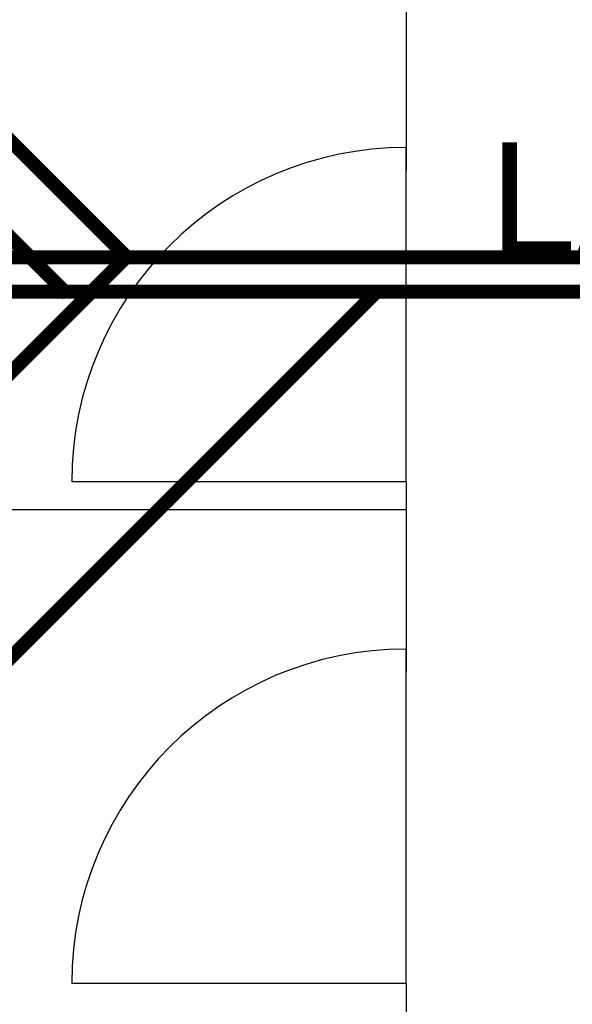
# Model space of a CAD drawing. Header units: inches. Extents: x 113025 to 158499, y 12149 to 30915.
# Tile 113 of 167: x 123785 to 123825, y 29377 to 29447. Entities that reach past the tile are written whole.
import ezdxf

# ---------------------------------------------------------------- set-up
doc = ezdxf.new("R2010")
doc.units = ezdxf.units.IN
doc.header["$MEASUREMENT"] = 0
doc.layers.add('PD_025_TEXT', color=61, linetype='Continuous')
doc.layers.add('PD_BASE', color=8, linetype='Continuous', transparency=0.5)
for name, color, linetype, lineweight in [('PP- 75DIA Soil Waste Sewer pipe', 90, 'Continuous', 9), ('PP-Soil Pipe', 1, 'Continuous', 25), ('PP-SPRINKLER PIPE', 1, 'Continuous', 0)]:
    doc.layers.add(name, color=color, linetype=linetype, lineweight=lineweight)
doc.styles.add('style1', font='arial.ttf', dxfattribs={"height": 500})

# ---------------------------------------------------------------- blocks, each defined once
blk = doc.blocks.new('FIRST FLOOR AR PLAN')
at = {"layer": 'PD_BASE', "ltscale": 12}
for p, q in [((123812.9915017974, 21559.49848516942), (123812.9915017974, 21545.87348516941)), ((123812.9915017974, 21559.49848516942), (123812.9915017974, 21547.49848516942)), ((123812.9915017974, 21523.49848516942), (123812.9915017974, 21547.49848516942)), ((123812.9915017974, 21523.49848516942), (123788.9915017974, 21523.49848516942)), ((123812.9915017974, 21523.49848516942), (123812.9915017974, 21509.87348516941)), ((123812.9915017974, 21523.49848516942), (123812.9915017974, 21511.49848516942)), ((123812.9915017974, 21521.49848516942), (123752.9915017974, 21521.49848516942)), ((123812.9915017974, 21487.49848516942), (123812.9915017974, 21511.49848516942)), ((123812.9915017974, 21487.49848516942), (123788.9915017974, 21487.49848516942)), ((123812.9915017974, 21487.49848516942), (123812.9915017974, 21473.87348516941)), ((123812.9915017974, 21487.49848516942), (123812.9915017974, 21475.49848516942))]:
    blk.add_line(p, q, dxfattribs=at)
for centre in [(123812.9915017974, 21523.49848516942), (123812.9915017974, 21487.49848516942)]:
    blk.add_arc(centre, 24, 90, 180, dxfattribs=at)
at = {"layer": 'PD_BASE', "char_height": 8, "attachment_point": 1, "style": 'style1'}
for s, insert, width in [('\\pi36.802;SMOKING ROOM\\P\\pi48.873;(11\'-1" x 9\'1")', (123394.0112870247, 21556.06353173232), 162.9076444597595), ('\\pi21.817; LADIES TOILET\\P\\pi38.63;16\'7" X 18\'', (123794.0684895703, 21547.87413441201), 128.4952190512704)]:
    blk.add_mtext(s, dxfattribs=dict(at, insert=insert, width=width))
blk = doc.blocks.new('zw$4BE2')
at = {"layer": 'PP- 75DIA Soil Waste Sewer pipe', "ltscale": 0.015, "const_width": 0.9999999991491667}
for points in [[(-517.8252055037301, -43.02135627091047), (-495.309512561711, -65.53704921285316)], [(-473.1102890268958, -65.3377053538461), (-516.6752214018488, -108.9026377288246)], [(-477.7839962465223, -65.3377053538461), (-513.2680580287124, -65.3377053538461)], [(-345.7271538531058, -65.3377053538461), (-487.4812380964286, -65.3377053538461)]]:
    blk.add_lwpolyline(points, dxfattribs=at)
at = {"layer": 'PP-Soil Pipe', "color": 1, "ltscale": 0.015, "const_width": 0.9999999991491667}
for points in [[(-524.569219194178, -29.35483548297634), (-491.0406789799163, -62.88337569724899)], [(-524.6591192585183, -96.42365228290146), (-491.1188426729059, -62.88337569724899)]]:
    blk.add_lwpolyline(points, dxfattribs=at)
at = {"layer": 'PP-Soil Pipe', "color": 1, "ltscale": 0.015}
blk.add_lwpolyline([(-522.0966219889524, -62.88337569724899, 0.9999999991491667, 0.9999999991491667, 0), (-360.1484468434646, -62.88337569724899, 0.9999999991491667, 0.9999999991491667, 0), (-351.7815823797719, -54.5165112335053, 0.9999999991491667, 0.9999999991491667, 0)], format="xyseb", dxfattribs=at)

msp = doc.modelspace()

# ---------------------------------------------------------------- block references
at = {"layer": 'PD_025_TEXT'}
msp.add_blockref('FIRST FLOOR AR PLAN', (0, 7890.650291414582), dxfattribs=at)

# ---------------------------------------------------------------- next in the draw order: block references
msp.add_blockref('zw$4BE2', (124283.9915017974, 29493.14877658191), dxfattribs=at)

# ---------------------------------------------------------------- next in the draw order: linework, layer by layer
at = {"layer": 'PP-SPRINKLER PIPE'}
msp.add_circle((124551.2389709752, 29172.99441664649), 1741.724416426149, dxfattribs=at)

doc.saveas('drawing.dxf')
